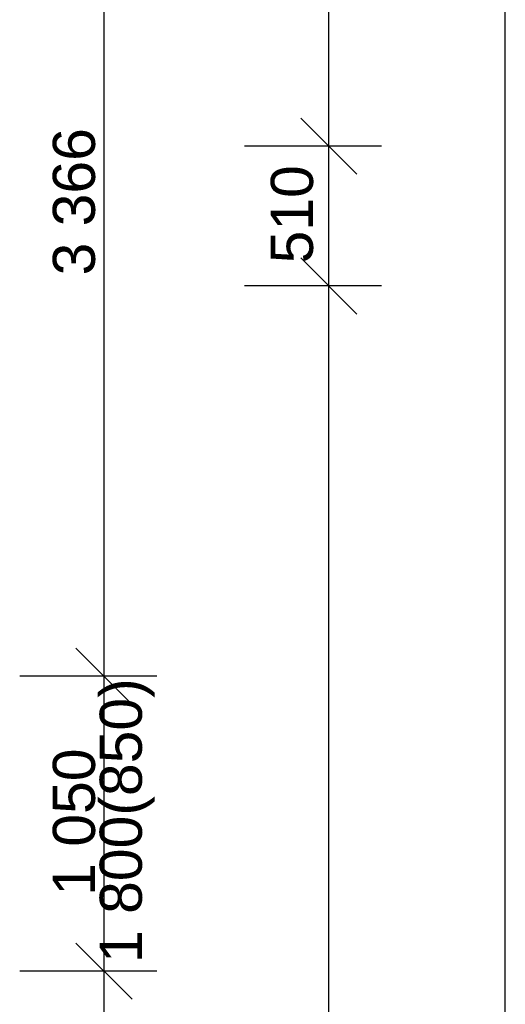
# Model space of a CAD drawing. Header units: millimetres. Extents: x -25972 to 4516, y -2839 to 20217.
# Tile 191 of 218: x 1395 to 3123, y 4990 to 8495. Entities that reach past the tile are written whole.
import ezdxf

# ---------------------------------------------------------------- set-up
doc = ezdxf.new("R2010")
doc.units = ezdxf.units.MM
doc.header["$MEASUREMENT"] = 0
doc.layers.add('7._POHLED ZÁPADNÍ_1_Kóty - SP', color=7, linetype='Continuous')
doc.layers.add('7._POHLED ZÁPADNÍ_1_Nové_Kóty - SP', color=7, linetype='Continuous')
doc.styles.add('GENEROVANÝ_STYL_2', font='txt')

msp = doc.modelspace()

# ---------------------------------------------------------------- linework, layer by layer
at = {"layer": '7._POHLED ZÁPADNÍ_1_Nové_Kóty - SP', "color": 1, "linetype": 'Continuous', "lineweight": 25}
for p, q in [((3122.5, 191.6), (3122.5, 18117.3)), ((2494.7, 8044.9), (2494.7, 17520.1)), ((1694.7, 6158.2), (1694.7, 9524.7)), ((2394.7, 8144.9), (2594.7, 7944.9)), ((2682.2, 8044.9), (2194.7, 8044.9)), ((2494.7, 7547.4), (2494.7, 8044.9)), ((2394.7, 7647.4), (2594.7, 7447.4)), ((2682.2, 7547.4), (2194.7, 7547.4)), ((2494.7, 849.7), (2494.7, 7547.4)), ((1594.7, 6258.2), (1794.7, 6058.2)), ((1882.2, 6158.2), (1394.7, 6158.2)), ((1694.7, 5108.2), (1694.7, 6158.2)), ((1594.7, 5208.2), (1794.7, 5008.2)), ((1882.2, 5108.2), (1394.7, 5108.2)), ((1694.7, 3218.2), (1694.7, 5108.2))]:
    msp.add_line(p, q, dxfattribs=at)

# ---------------------------------------------------------------- texts
at = {"layer": '7._POHLED ZÁPADNÍ_1_Kóty - SP', "color": 1, "linetype": 'Continuous', "lineweight": 25, "char_height": 150, "attachment_point": 7, "rotation": 90, "style": 'GENEROVANÝ_STYL_2'}
for s, insert, width in [('\\A1;{\\pql;\\fArial|b0|i0|c0|p38;3\xa0366}', (1664.7, 7585), 512.914), ('\\A1;{\\pql;\\fArial|b0|i0|c0|p38;510}', (2440.4, 7627.7), 341.487), ('\\A1;{\\pql;\\fArial|b0|i0|c0|p38;1\xa0800(850)}', (1874.7, 5137.5), 991.543), ('\\A1;{\\pql;\\fArial|b0|i0|c0|p38;1\xa0050}', (1664.7, 5376.8), 512.914)]:
    msp.add_mtext(s, dxfattribs=dict(at, insert=insert, width=width))

doc.saveas('drawing.dxf')
